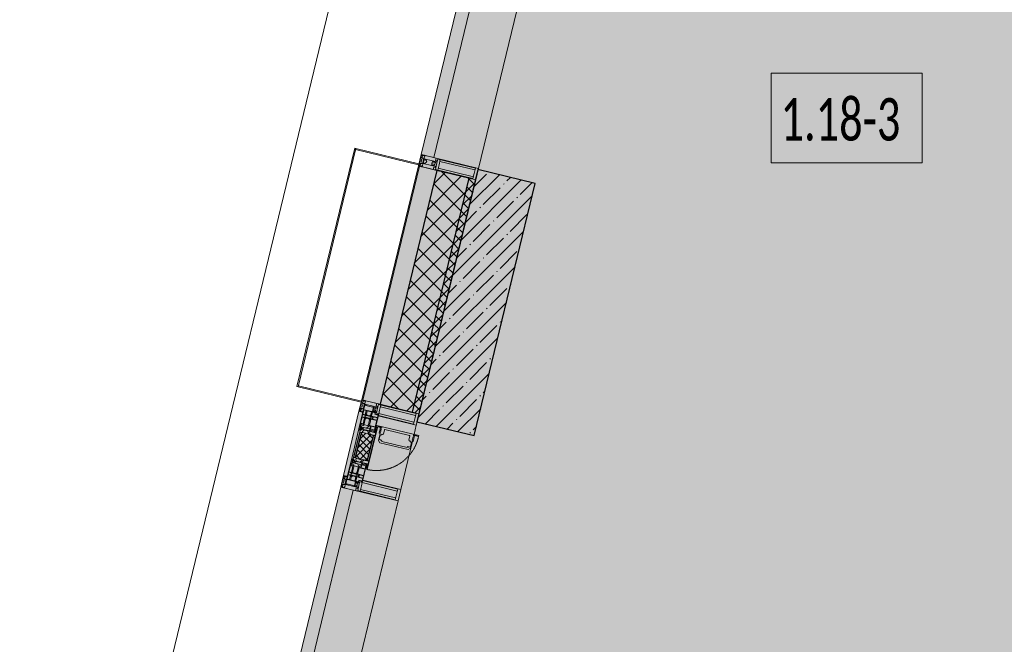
# Model space of a CAD drawing. Header units: millimetres. Extents: x -76220005 to 7466349, y -86687 to 22351.
# Tile 6 of 256: x 17719 to 21892, y -45269 to -42622. Entities that reach past the tile are written whole.
import ezdxf

# ---------------------------------------------------------------- set-up
doc = ezdxf.new("R2010")
doc.units = ezdxf.units.MM
doc.linetypes.add('-D1-02х01', pattern=[3, 2, -1])
for name, color, linetype, lineweight in [('_0', 7, 'Continuous', 13), ('A-010-A_ROOM', 7, 'Continuous', 18), ('A-200-M_WALL', 7, 'Continuous', 5), ('A-200-M_WALL_PAT', 7, 'Continuous', 5), ('A-214-M_CURT_WALL', 7, 'Continuous', 5), ('A-215-M_CURT_PANEL', 7, 'Continuous', 5), ('A-280-M_COLUMN', 7, 'Continuous', 5), ('A-314-M_WINDOW', 7, 'Continuous', 5), ('S-280-M_COLUMN', 7, 'Continuous', 5), ('Z-060-M_DETAIL', 7, 'Continuous', 5), ('Ограждение', 7, 'Continuous', 5), ('Поручни', 7, 'Continuous', 5)]:
    doc.layers.add(name, color=color, linetype=linetype, lineweight=lineweight)
doc.styles.add('Calibri Light_2', font='Calibri light.ttf', dxfattribs={"width": 0.7, "height": 250})

# ---------------------------------------------------------------- blocks, each defined once
blk = doc.blocks.new('System Panel - A_PAN_Glass-3940179-50_AS_Plan_10')
at = {"layer": 'A-215-M_CURT_PANEL'}
for p, q in [((925, 55), (-925, 55)), ((-925, 55), (-925, 0)), ((925, 0), (925, 55)), ((-925, 0), (925, 0))]:
    blk.add_line(p, q, dxfattribs=at)
blk = doc.blocks.new('Rectangular Mullion - R_StandardFrame_50Wx250H-3725803-50_AS_Plan_10')
at = {"layer": 'A-214-M_CURT_WALL'}
blk.add_line((-11858.8, 24972.1), (-11423.8, 26770.2), dxfattribs=at)
blk = doc.blocks.new('Rectangular Mullion - 50Wx250H-2623690-50_AS_Plan_10')
at = {"layer": 'Z-060-M_DETAIL'}
for p, q in [((-25, 65.2), (-25, 250)), ((-25, 250), (0, 250)), ((-23, 237.3), (0, 237.3)), ((-23, 237.3), (-23, 73.6)), ((-14.9, 84), (-14.9, 237.3)), ((25, 250), (0, 250)), ((23, 237.3), (0, 237.3)), ((14.9, 84), (14.9, 237.3)), ((23, 237.3), (23, 73.6)), ((25, 65.2), (25, 250)), ((0, 84), (-23, 84)), ((0, 84), (23, 84)), ((-14, 65.2), (-25, 65.2)), ((-0.5, 73.6), (-23, 73.6)), ((-14, 71.3), (-14, 65.2)), ((-10, 71.3), (-14, 71.3)), ((-10, 53), (-10, 71.3)), ((-8.7, 53), (-10, 53)), ((-10, 53), (-10, 17)), ((-8.7, 53), (-7, 54.7)), ((-7, 65.2), (-5.9, 67.3)), ((-7, 65.2), (-7, 54.7)), ((-4.1, 67.3), (-5.9, 67.3)), ((-4.1, 67.3), (-2.9, 65.1)), ((-2.9, 65.1), (-2.9, 54.6)), ((-1.3, 53), (-2.9, 54.6)), ((0, 53), (-1.3, 53)), ((0, 53), (1.3, 53)), ((0.5, 73.6), (23, 73.6)), ((1.3, 53), (2.9, 54.6)), ((4.1, 67.3), (2.9, 65.1)), ((2.9, 65.1), (2.9, 54.6)), ((4.1, 67.3), (5.9, 67.3)), ((7, 65.2), (5.9, 67.3)), ((7, 65.2), (7, 54.7)), ((8.7, 53), (7, 54.7)), ((8.7, 53), (10, 53)), ((10, 71.3), (14, 71.3)), ((10, 53), (10, 71.3)), ((10, 53), (10, 17)), ((14, 71.3), (14, 65.2)), ((14, 65.2), (25, 65.2)), ((-23.8, 14.6), (-25, 14.2)), ((-25, 0), (-25, 14.2)), ((-22.3, 17), (-23.8, 17)), ((-23.8, 17), (-23.8, 14.6)), ((-22.5, 10.6), (-23.8, 14.6)), ((-22.5, 10.6), (-23.7, 9.9)), ((-23.7, 1.3), (-23.7, 9.9)), ((-23.7, 1.3), (-11.8, 1.3)), ((-23.2, 10.2), (-22.5, 8)), ((-22.5, 8), (-22.5, 4.5)), ((-21.3, 4.5), (-22.5, 4.5)), ((-22.3, 17), (-22.3, 16)), ((-22.3, 16), (-21.3, 16)), ((-19, 17.6), (-21.3, 16)), ((-21.3, 4.5), (-21.3, 6.5)), ((-21.3, 6.5), (-14.2, 6.5)), ((-18.4, 16.6), (-19, 17.6)), ((-7.4, 16.6), (-18.4, 16.6)), ((-14.2, 6.5), (-14.2, 4.5)), ((-13.2, 4.5), (-14.2, 4.5)), ((-13.2, 4.5), (-12.2, 7.2)), ((-12.7, 7.6), (-11.3, 11.4)), ((-12.7, 7.6), (-11.8, 6.9)), ((-12.2, 9), (-12.2, 14.8)), ((-12.2, 14.8), (0, 14.8)), ((-11.8, 1.3), (-11.8, 6.9)), ((-10.5, 11.2), (-11.3, 11.4)), ((-10.5, 1.5), (-10.5, 11.2)), ((-4.8, 1.5), (-10.5, 1.5)), ((-10, 17), (-7.5, 17)), ((-8.5, 23), (-1.5, 30)), ((-8.5, 18.5), (-8.5, 23)), ((-7.5, 18.5), (-8.5, 18.5)), ((-7.5, 17), (-7.5, 18.5)), ((-7.4, 18), (-7.4, 16.6)), ((-2.6, 18), (-7.4, 18)), ((0, 8), (-4.8, 8)), ((-4.8, 1.5), (-4.8, 8)), ((-2.6, 18), (-2.6, 16.8)), ((-2.6, 16.8), (0, 16.8)), ((-1.5, 30), (0, 30)), ((1.5, 30), (0, 30)), ((2.6, 16.8), (0, 16.8)), ((0, 14.8), (0, 16.8)), ((0, 14.8), (0, 16.8)), ((12.2, 14.8), (0, 14.8)), ((0, 0), (0, 8)), ((0, 8), (4.8, 8)), ((0, 0), (0, 8)), ((8.5, 23), (1.5, 30)), ((2.6, 18), (2.6, 16.8)), ((2.6, 18), (7.4, 18)), ((4.8, 1.5), (4.8, 8)), ((4.8, 1.5), (10.5, 1.5)), ((7.4, 18), (7.4, 16.6)), ((7.4, 16.6), (18.4, 16.6)), ((7.5, 18.5), (8.5, 18.5)), ((7.5, 17), (7.5, 18.5)), ((10, 17), (7.5, 17)), ((8.5, 18.5), (8.5, 23)), ((10.5, 11.2), (11.3, 11.4)), ((10.5, 1.5), (10.5, 11.2)), ((12.7, 7.6), (11.3, 11.4)), ((12.7, 7.6), (11.8, 6.9)), ((11.8, 1.3), (11.8, 6.9)), ((23.7, 1.3), (11.8, 1.3)), ((12.2, 9), (12.2, 14.8)), ((13.2, 4.5), (12.2, 7.2)), ((13.2, 4.5), (14.2, 4.5)), ((21.3, 6.5), (14.2, 6.5)), ((14.2, 6.5), (14.2, 4.5)), ((18.4, 16.6), (19, 17.6)), ((19, 17.6), (21.3, 16)), ((22.3, 16), (21.3, 16)), ((21.3, 4.5), (21.3, 6.5)), ((21.3, 4.5), (22.5, 4.5)), ((22.3, 17), (22.3, 16)), ((22.3, 17), (23.8, 17)), ((22.5, 10.6), (23.8, 14.6)), ((22.5, 10.6), (23.7, 9.9)), ((23.2, 10.2), (22.5, 8)), ((22.5, 8), (22.5, 4.5)), ((23.7, 1.3), (23.7, 9.9)), ((23.8, 17), (23.8, 14.6)), ((23.8, 14.6), (25, 14.2)), ((25, 0), (25, 14.2)), ((-25, 0), (0, 0)), ((25, 0), (0, 0))]:
    blk.add_line(p, q, dxfattribs=at)
for centre, start, end in [((-0.5, 73.1), 360, 90), ((0.5, 73.1), 90, 180)]:
    blk.add_arc(centre, 0.5, start, end, dxfattribs=at)
blk = doc.blocks.new('Rectangular Mullion - R_StandardFrame_50Wx250H-3812575-50_AS_Plan_10')
at = {"layer": 'A-214-M_CURT_WALL', "lineweight": 9}
for p, q in [((-50, -250), (-50, 0)), ((-50, 0), (0, 0)), ((0, 0), (0, -250)), ((0, -250), (-50, -250))]:
    blk.add_line(p, q, dxfattribs=at)
blk = doc.blocks.new('System Panel - A_PAN_Glass-4998935-50_AS_Plan_10')
at = {"layer": 'A-215-M_CURT_PANEL'}
for p, q in [((471, 55), (-485, 55)), ((-485, 55), (-485, 0)), ((485, 0), (485, 55)), ((-485, 0), (485, 0))]:
    blk.add_line(p, q, dxfattribs=at)
blk = doc.blocks.new('Rectangular Mullion - R_StandardFrame_50Wx250H-3725874-50_AS_Plan_10')
at = {"layer": 'A-214-M_CURT_WALL'}
blk.add_line((-17077.6, 3400), (-16855.6, 4317.9), dxfattribs=at)
blk = doc.blocks.new('A_PAN_Створка - 383мм-V45-50_AS_Plan_10')
at = {"layer": 'A-215-M_CURT_PANEL'}
h = blk.add_hatch(dxfattribs=at)
h.set_pattern_fill('FP_48', color=256, style=0, pattern_type=2)
h.set_pattern_definition([(328.6, (-423.403, -17648.281), (10.420193, 17.071016), []), (58.6, (-423.403, -17648.281), (-17.071016, 10.420193), [])])
h.paths.add_polyline_path([(-54.6, -81.8), (-53.6, -82.7), (54.6, -81.8), (54.6, -63.4), (57.2, -60.8), (57.2, -36.4), (54.9, -34.1), (54.5, -31.8), (-54.5, -31.8), (-54.9, -34.1), (-57.2, -36.4), (-57.2, -60.8), (-54.6, -63.4)])
at = {"layer": 'A-314-M_WINDOW'}
for p, q in [((-67.9, -17), (-171, -17)), ((-171, -17), (-171, -57)), ((-171, -18.5), (-153.5, -18.5)), ((-153.5, -18.5), (-152, -20)), ((-152, -20), (-152, -73.5)), ((-150.5, -17), (-150.5, -29.4)), ((-132.4, -18.6), (-150.5, -18.6)), ((-150.5, -29.4), (-132.4, -29.4)), ((-150.5, -33.6), (-150.5, -68)), ((-136.3, -33.6), (-150.5, -33.6)), ((-137.2, -31), (-135.8, -35)), ((-132.5, -31), (-137.2, -31)), ((-132.1, -36.8), (-135.8, -35)), ((-132.5, -31.9), (-133.4, -33.7)), ((-133.4, -33.7), (-130.1, -35.3)), ((-132.5, -31.9), (-132.5, -31)), ((-132.4, -29.4), (-132.4, -18.6)), ((-132.1, -49), (-132.1, -36.8)), ((-131, -18.2), (-131, -29.5)), ((-120.8, -18.2), (-131, -18.2)), ((-131, -29.5), (-120.8, -29.5)), ((-131, -30.9), (-131, -33)), ((-120.8, -30.9), (-131, -30.9)), ((-129.4, -34.6), (-131, -33)), ((-130.1, -35.3), (-129.4, -34.6)), ((-130.1, -35.3), (-130.1, -50.4)), ((-122.4, -34.6), (-120.8, -33)), ((-121.7, -35.3), (-122.4, -34.6)), ((-118.4, -33.7), (-121.7, -35.3)), ((-121.7, -35.3), (-121.7, -50.4)), ((-120.8, -18.2), (-120.8, -29.5)), ((-120.8, -30.9), (-120.8, -33)), ((-119.7, -36.8), (-115.9, -35)), ((-119.7, -49), (-119.7, -36.8)), ((-119.3, -18.6), (-92.5, -18.6)), ((-119.3, -29.4), (-119.3, -18.6)), ((-92.5, -29.4), (-119.3, -29.4)), ((-119.3, -31), (-114.6, -31)), ((-119.3, -31.9), (-119.3, -31)), ((-119.3, -31.9), (-118.4, -33.7)), ((-114.6, -31), (-115.9, -35)), ((-94.1, -33.5), (-115.4, -33.5)), ((-89.9, -35.1), (-94.1, -33.5)), ((-92.5, -18.6), (-92.5, -29.4)), ((-90.8, -18.5), (-90.8, -29.4)), ((-87.3, -18.5), (-90.8, -18.5)), ((-90.8, -29.4), (-85.9, -29.4)), ((-89.9, -32.5), (-89.9, -35.1)), ((-85.9, -32.5), (-89.9, -32.5)), ((-89.9, -35.1), (-89.9, -50.9)), ((-87.3, -20.4), (-87.3, -18.5)), ((-87.3, -20.4), (-87.3, -21.9)), ((-84.8, -20.4), (-87.3, -20.4)), ((-87.3, -21.9), (-85.9, -21.9)), ((-85.9, -18.2), (-85.9, -20.4)), ((-75.9, -18.2), (-85.9, -18.2)), ((-85.9, -21.9), (-85.9, -29.4)), ((-85.9, -29.4), (-85.9, -32.5)), ((-83.4, -20.4), (-84.8, -20.4)), ((-70, -33.8), (-83.4, -20.4)), ((-78, -84), (-78, -23.5)), ((-78, -23.5), (-67.9, -23.5)), ((-78, -36.8), (-70, -36.8)), ((-78, -45.6), (-78, -36.8)), ((-75.9, -21.5), (-75.9, -18.2)), ((-75.9, -21.5), (-75.9, -23.5)), ((-74.9, -21.5), (-75.9, -21.5)), ((-75.9, -23.5), (-73, -23.5)), ((-74.9, -17.9), (-74.9, -21.5)), ((-68.9, -17.9), (-74.9, -17.9)), ((-67.2, -29.3), (-73, -23.5)), ((-61.4, -23.5), (-70, -32.1)), ((-70, -32.1), (-70, -62.5)), ((-70, -36.8), (-70, -33.8)), ((-68.9, -21.5), (-68.9, -17.9)), ((-67.9, -21.5), (-68.9, -21.5)), ((67.9, -17), (-67.9, -17)), ((-61.4, -23.5), (-67.9, -17)), ((-67.9, -17), (-67.9, -23.5)), ((-67.9, -17), (67.9, -17)), ((-67.9, -21.5), (-67.9, -23.5)), ((-67.9, -23.5), (-64.6, -26.8)), ((-67.9, -23.5), (-64.6, -26.8)), ((-64.6, -26.8), (-67.2, -29.3)), ((-64.6, -26.8), (-61.4, -23.5)), ((61.4, -23.5), (-61.4, -23.5)), ((67.9, -17), (61.4, -23.5)), ((70, -32.1), (61.4, -23.5)), ((61.4, -23.5), (64.6, -26.8)), ((67.9, -23.5), (64.6, -26.8)), ((64.6, -26.8), (67.9, -23.5)), ((64.6, -26.8), (67.2, -29.3)), ((67.2, -29.3), (73, -23.5)), ((67.9, -23.5), (67.9, -17)), ((171, -17), (67.9, -17)), ((67.9, -21.5), (67.9, -23.5)), ((67.9, -21.5), (68.9, -21.5)), ((67.9, -23.5), (78, -23.5)), ((68.9, -17.9), (74.9, -17.9)), ((68.9, -21.5), (68.9, -17.9)), ((70, -33.8), (83.4, -20.4)), ((70, -62.5), (70, -32.1)), ((70, -36.8), (70, -33.8)), ((78, -36.8), (70, -36.8)), ((75.9, -23.5), (73, -23.5)), ((74.9, -17.9), (74.9, -21.5)), ((74.9, -21.5), (75.9, -21.5)), ((75.9, -18.2), (85.9, -18.2)), ((75.9, -21.5), (75.9, -18.2)), ((75.9, -21.5), (75.9, -23.5)), ((78, -23.5), (78, -84)), ((78, -45.6), (78, -36.8)), ((83.4, -20.4), (84.8, -20.4)), ((84.8, -20.4), (87.3, -20.4)), ((85.9, -18.2), (85.9, -20.4)), ((85.9, -21.9), (85.9, -29.4)), ((87.3, -21.9), (85.9, -21.9)), ((85.9, -29.4), (85.9, -32.5)), ((90.8, -29.4), (85.9, -29.4)), ((85.9, -32.5), (89.9, -32.5)), ((87.3, -18.5), (90.8, -18.5)), ((87.3, -20.4), (87.3, -18.5)), ((87.3, -20.4), (87.3, -21.9)), ((89.9, -32.5), (89.9, -35.1)), ((89.9, -35.1), (94.1, -33.5)), ((89.9, -35.1), (89.9, -50.9)), ((90.8, -18.5), (90.8, -29.4)), ((92.5, -18.6), (92.5, -29.4)), ((119.3, -18.6), (92.5, -18.6)), ((92.5, -29.4), (119.3, -29.4)), ((94.1, -33.5), (115.4, -33.5)), ((114.6, -31), (115.9, -35)), ((119.3, -31), (114.6, -31)), ((119.7, -36.8), (115.9, -35)), ((119.3, -31.9), (118.4, -33.7)), ((118.4, -33.7), (121.7, -35.3)), ((119.3, -29.4), (119.3, -18.6)), ((119.3, -31.9), (119.3, -31)), ((119.7, -49), (119.7, -36.8)), ((120.8, -18.2), (120.8, -29.5)), ((120.8, -18.2), (131, -18.2)), ((131, -29.5), (120.8, -29.5)), ((120.8, -30.9), (120.8, -33)), ((120.8, -30.9), (131, -30.9)), ((122.4, -34.6), (120.8, -33)), ((121.7, -35.3), (122.4, -34.6)), ((121.7, -35.3), (121.7, -50.4)), ((129.4, -34.6), (131, -33)), ((130.1, -35.3), (129.4, -34.6)), ((133.4, -33.7), (130.1, -35.3)), ((130.1, -35.3), (130.1, -50.4)), ((131, -18.2), (131, -29.5)), ((131, -30.9), (131, -33)), ((132.1, -36.8), (135.8, -35)), ((132.1, -49), (132.1, -36.8)), ((132.4, -18.6), (150.5, -18.6)), ((132.4, -29.4), (132.4, -18.6)), ((150.5, -29.4), (132.4, -29.4)), ((132.5, -31), (137.2, -31)), ((132.5, -31.9), (132.5, -31)), ((132.5, -31.9), (133.4, -33.7)), ((137.2, -31), (135.8, -35)), ((136.3, -33.6), (150.5, -33.6)), ((150.5, -17), (150.5, -29.4)), ((150.5, -33.6), (150.5, -68)), ((153.5, -18.5), (152, -20)), ((152, -20), (152, -73.5)), ((171, -18.5), (153.5, -18.5)), ((171, -57), (171, -17)), ((-171, -55.5), (-152, -55.5)), ((-171, -57), (-156, -57)), ((-153, -60), (-153, -73.5)), ((-153, -73.5), (-150, -73.5)), ((-136.4, -52.4), (-150.5, -52.4)), ((-150.5, -56.6), (-132.4, -56.6)), ((-150.5, -68), (-143.5, -68)), ((-150.5, -69.5), (-150.5, -73.5)), ((-145, -69.5), (-150.5, -69.5)), ((-150, -73.5), (-150, -84)), ((-148.5, -81), (-148.5, -82.5)), ((-143.5, -81), (-148.5, -81)), ((-148.5, -82.5), (-132.4, -82.5)), ((-145, -69.5), (-145, -79.5)), ((-143.5, -68), (-143.5, -81)), ((-137.2, -54.8), (-135.8, -50.8)), ((-132.5, -54.8), (-137.2, -54.8)), ((-132.1, -49), (-135.8, -50.8)), ((-133.4, -52), (-130.1, -50.4)), ((-132.5, -53.8), (-133.4, -52)), ((-132.5, -53.8), (-132.5, -54.8)), ((-132.4, -56.6), (-132.4, -82.5)), ((-129.4, -51.1), (-131, -52.7)), ((-131, -55.1), (-131, -52.7)), ((-120.8, -55.1), (-131, -55.1)), ((-131, -56.5), (-131, -62.6)), ((-131, -56.5), (-120.8, -56.5)), ((-120.8, -62.6), (-131, -62.6)), ((-131, -64.6), (-120.8, -64.6)), ((-131, -82.5), (-131, -64.6)), ((-131, -82.5), (-120.8, -82.5)), ((-130.1, -50.4), (-129.4, -51.1)), ((-121.7, -50.4), (-122.4, -51.1)), ((-122.4, -51.1), (-120.8, -52.7)), ((-118.4, -52), (-121.7, -50.4)), ((-120.8, -55.1), (-120.8, -52.7)), ((-120.8, -56.5), (-120.8, -62.6)), ((-120.8, -82.5), (-120.8, -64.6)), ((-119.7, -49), (-115.9, -50.8)), ((-119.3, -53.8), (-118.4, -52)), ((-119.3, -53.8), (-119.3, -54.8)), ((-119.3, -54.8), (-114.6, -54.8)), ((-119.3, -56.6), (-119.3, -82.5)), ((-92.5, -56.6), (-119.3, -56.6)), ((-119.3, -82.5), (-92.5, -82.5)), ((-114.6, -54.8), (-115.9, -50.8)), ((-94.1, -52.5), (-115.3, -52.5)), ((-89.9, -50.9), (-94.1, -52.5)), ((-92.5, -56.6), (-92.5, -82.5)), ((-90.8, -56.6), (-85.9, -56.6)), ((-90.8, -62.7), (-90.8, -56.6)), ((-80.4, -62.7), (-90.8, -62.7)), ((-90.8, -64.6), (-90.8, -82.5)), ((-80.1, -64.6), (-90.8, -64.6)), ((-90.8, -82.5), (-79.5, -82.5)), ((-89.9, -52.2), (-89.9, -50.9)), ((-89.9, -52.2), (-88.6, -53.5)), ((-85.9, -53.5), (-88.6, -53.5)), ((-85.9, -53.5), (-78, -45.6)), ((-85.9, -56.6), (-85.9, -53.5)), ((-80.4, -61.1), (-80.4, -62.7)), ((-78, -61.1), (-80.4, -61.1)), ((-80.1, -66.1), (-80.1, -64.6)), ((-78, -66.1), (-80.1, -66.1)), ((-79.5, -80.6), (-78, -80.6)), ((-79.5, -82.5), (-79.5, -80.6)), ((-78, -66.1), (-78, -61.1)), ((-70, -62.5), (-73.9, -62.5)), ((-73.9, -62.5), (-73.9, -87.5)), ((73.9, -62.5), (70, -62.5)), ((73.9, -87.5), (73.9, -62.5)), ((85.9, -53.5), (78, -45.6)), ((78, -61.1), (80.4, -61.1)), ((78, -66.1), (78, -61.1)), ((78, -66.1), (80.1, -66.1)), ((79.5, -80.6), (78, -80.6)), ((79.5, -82.5), (79.5, -80.6)), ((90.8, -82.5), (79.5, -82.5)), ((80.1, -64.6), (90.8, -64.6)), ((80.1, -66.1), (80.1, -64.6)), ((80.4, -61.1), (80.4, -62.7)), ((80.4, -62.7), (90.8, -62.7)), ((85.9, -53.5), (88.6, -53.5)), ((85.9, -56.6), (85.9, -53.5)), ((90.8, -56.6), (85.9, -56.6)), ((89.9, -52.2), (88.6, -53.5)), ((89.9, -50.9), (94.1, -52.5)), ((89.9, -52.2), (89.9, -50.9)), ((90.8, -62.7), (90.8, -56.6)), ((90.8, -64.6), (90.8, -82.5)), ((92.5, -56.6), (119.3, -56.6)), ((92.5, -56.6), (92.5, -82.5)), ((119.3, -82.5), (92.5, -82.5)), ((94.1, -52.5), (115.3, -52.5)), ((114.6, -54.8), (115.9, -50.8)), ((119.3, -54.8), (114.6, -54.8)), ((119.7, -49), (115.9, -50.8)), ((118.4, -52), (121.7, -50.4)), ((119.3, -53.8), (118.4, -52)), ((119.3, -53.8), (119.3, -54.8)), ((119.3, -56.6), (119.3, -82.5)), ((122.4, -51.1), (120.8, -52.7)), ((120.8, -55.1), (120.8, -52.7)), ((120.8, -55.1), (131, -55.1)), ((120.8, -56.5), (120.8, -62.6)), ((131, -56.5), (120.8, -56.5)), ((120.8, -62.6), (131, -62.6)), ((120.8, -82.5), (120.8, -64.6)), ((131, -64.6), (120.8, -64.6)), ((131, -82.5), (120.8, -82.5)), ((121.7, -50.4), (122.4, -51.1)), ((130.1, -50.4), (129.4, -51.1)), ((129.4, -51.1), (131, -52.7)), ((133.4, -52), (130.1, -50.4)), ((131, -55.1), (131, -52.7)), ((131, -56.5), (131, -62.6)), ((131, -82.5), (131, -64.6)), ((132.1, -49), (135.8, -50.8)), ((150.5, -56.6), (132.4, -56.6)), ((132.4, -56.6), (132.4, -82.5)), ((148.5, -82.5), (132.4, -82.5)), ((132.5, -53.8), (133.4, -52)), ((132.5, -53.8), (132.5, -54.8)), ((132.5, -54.8), (137.2, -54.8)), ((137.2, -54.8), (135.8, -50.8)), ((136.4, -52.4), (150.5, -52.4)), ((143.5, -68), (143.5, -81)), ((150.5, -68), (143.5, -68)), ((143.5, -81), (148.5, -81)), ((145, -69.5), (150.5, -69.5)), ((145, -69.5), (145, -79.5)), ((148.5, -81), (148.5, -82.5)), ((150, -84), (150, -73.5)), ((150, -73.5), (153, -73.5)), ((150.5, -69.5), (150.5, -73.5)), ((171, -55.5), (152, -55.5)), ((153, -73.5), (153, -60)), ((156, -57), (171, -57)), ((-150, -84), (-78, -84)), ((-73.9, -87.5), (-91.5, -87.5)), ((-91.5, -87.5), (-91.5, -92)), ((-91.5, -92), (91.5, -92)), ((-78, -84), (-85, -84)), ((-85, -84), (-85, -87.5)), ((-85, -87.5), (-78, -87.5)), ((-78, -87.5), (-78, -84)), ((-78, -84), (-73.9, -84)), ((73.9, -84), (78, -84)), ((91.5, -87.5), (73.9, -87.5)), ((78, -87.5), (78, -84)), ((78, -84), (85, -84)), ((78, -84), (150, -84)), ((85, -87.5), (78, -87.5)), ((85, -84), (85, -87.5)), ((91.5, -92), (91.5, -87.5))]:
    blk.add_line(p, q, dxfattribs=at)
for centre, start, end in [((-156, -60), 0, 90), ((156, -60), 90, 180)]:
    blk.add_arc(centre, 3, start, end, dxfattribs=at)
at = {"layer": 'A-314-M_WINDOW', "linetype": '-D1-02х01'}
blk.add_arc((91.4, -87.5), 183, 181.4091, 271.1445, dxfattribs=at)
at = {"layer": 'Z-060-M_DETAIL'}
for p, q in [((-70, -32.1), (-61.4, -23.5)), ((-70, -62.5), (-70, -32.1)), ((-67.8, -38.3), (-65.7, -37.4)), ((-67.8, -55.7), (-67.8, -38.3)), ((-65.7, -37.4), (-60.8, -34.7)), ((61.4, -23.5), (-61.4, -23.5)), ((-60.8, -34.7), (-57.3, -35.9)), ((-55.2, -33.8), (-57.3, -35.9)), ((-54.9, -34.1), (-57.2, -36.4)), ((-57.2, -36.4), (-57.2, -60.8)), ((-55.2, -33.8), (-54.8, -31.5)), ((-54.9, -25.8), (-53.9, -24.8)), ((-54.9, -29.5), (-54.9, -25.8)), ((-53.9, -30.5), (-54.9, -29.5)), ((-54.5, -31.8), (-54.9, -34.1)), ((0, -31.5), (-54.8, -31.5)), ((54.5, -31.8), (-54.5, -31.8)), ((-53.9, -24.8), (53.9, -24.8)), ((53.9, -30.5), (-53.9, -30.5)), ((0, -31.5), (54.8, -31.5)), ((54.9, -25.8), (53.9, -24.8)), ((53.9, -30.5), (54.9, -29.5)), ((54.9, -34.1), (54.5, -31.8)), ((55.2, -33.8), (54.8, -31.5)), ((54.9, -29.5), (54.9, -25.8)), ((57.2, -36.4), (54.9, -34.1)), ((55.2, -33.8), (57.3, -35.9)), ((57.2, -60.8), (57.2, -36.4)), ((60.8, -34.7), (57.3, -35.9)), ((65.7, -37.4), (60.8, -34.7)), ((70, -32.1), (61.4, -23.5)), ((67.8, -38.3), (65.7, -37.4)), ((67.8, -55.7), (67.8, -38.3)), ((70, -62.5), (70, -32.1)), ((-73.9, -62.5), (-70, -62.5)), ((-73.9, -87.5), (-73.9, -62.5)), ((-69.4, -66.5), (-73.9, -66.5)), ((-73.9, -81.5), (-69.4, -81.5)), ((-69.4, -81.5), (-69.4, -66.5)), ((-61.7, -62.5), (-67.9, -62.5)), ((-67.9, -62.5), (-67.9, -89.3)), ((-66, -56.5), (-67.8, -55.7)), ((-66, -56.5), (-62, -59.1)), ((-62, -59.1), (-60.7, -61)), ((-61.7, -64.9), (-61.7, -62.5)), ((-60.1, -67.7), (-61.7, -64.9)), ((-60.7, -61), (-57.4, -61)), ((-56.4, -67.7), (-60.1, -67.7)), ((-57.4, -61), (-54.9, -63.5)), ((-57.2, -60.8), (-54.6, -63.4)), ((-56.4, -89.4), (-56.4, -67.7)), ((-54.9, -63.5), (-54.9, -81.9)), ((-54.9, -81.9), (-53.8, -83)), ((-54.6, -63.4), (-54.6, -81.8)), ((-54.6, -81.8), (-53.6, -82.7)), ((53.8, -83), (-53.8, -83)), ((-53.6, -82.7), (53.6, -82.7)), ((53.6, -82.7), (54.6, -81.8)), ((54.9, -81.9), (53.8, -83)), ((54.6, -63.4), (57.2, -60.8)), ((54.6, -81.8), (54.6, -63.4)), ((57.4, -61), (54.9, -63.5)), ((54.9, -63.5), (54.9, -81.9)), ((56.4, -67.7), (60.1, -67.7)), ((56.4, -89.4), (56.4, -67.7)), ((60.7, -61), (57.4, -61)), ((60.1, -67.7), (61.7, -64.9)), ((62, -59.1), (60.7, -61)), ((61.7, -62.5), (67.9, -62.5)), ((61.7, -64.9), (61.7, -62.5)), ((66, -56.5), (62, -59.1)), ((66, -56.5), (67.8, -55.7)), ((67.9, -62.5), (67.9, -89.3)), ((69.4, -66.5), (73.9, -66.5)), ((69.4, -81.5), (69.4, -66.5)), ((73.9, -81.5), (69.4, -81.5)), ((73.9, -62.5), (70, -62.5)), ((73.9, -87.5), (73.9, -62.5)), ((-91.5, -87.5), (-73.9, -87.5)), ((-91.5, -92), (-91.5, -87.5)), ((-91.5, -92), (91.5, -92)), ((-83.4, -90.3), (-83.4, -87.5)), ((-83.4, -90.3), (-69.4, -90.3)), ((-69.4, -85.5), (-73.9, -85.5)), ((-69.4, -90.3), (-69.4, -85.5)), ((-67.9, -89.3), (-66.9, -90.3)), ((-66.9, -90.3), (-57.4, -90.3)), ((-57.4, -90.3), (-56.4, -89.4)), ((-54.9, -85.6), (-53.9, -84.6)), ((-54.9, -89.3), (-54.9, -85.6)), ((-53.9, -90.3), (-54.9, -89.3)), ((-53.9, -84.6), (53.9, -84.6)), ((53.9, -90.3), (-53.9, -90.3)), ((54.9, -85.6), (53.9, -84.6)), ((53.9, -90.3), (54.9, -89.3)), ((54.9, -89.3), (54.9, -85.6)), ((57.4, -90.3), (56.4, -89.4)), ((66.9, -90.3), (57.4, -90.3)), ((67.9, -89.3), (66.9, -90.3)), ((69.4, -85.5), (73.9, -85.5)), ((69.4, -90.3), (69.4, -85.5)), ((83.4, -90.3), (69.4, -90.3)), ((91.5, -87.5), (73.9, -87.5)), ((83.4, -90.3), (83.4, -87.5)), ((91.5, -92), (91.5, -87.5))]:
    blk.add_line(p, q, dxfattribs=at)
at = {"layer": 'Z-060-M_DETAIL', "color": 9, "true_color": 0xc8c8c8}
for p, q in [((39.7, -109), (31.1, -117.6)), ((31.1, -117.6), (31.1, -240.4)), ((41.4, -123.8), (39.1, -124.2)), ((39.1, -179), (39.1, -124.2)), ((70.1, -109), (39.7, -109)), ((41.4, -123.8), (43.5, -121.7)), ((45, -113.3), (42.3, -118.2)), ((42.3, -118.2), (43.5, -121.7)), ((45.9, -111.2), (45, -113.3)), ((63.3, -111.2), (45.9, -111.2)), ((64.1, -113), (63.3, -111.2)), ((64.1, -113), (66.7, -117)), ((66.7, -117), (68.6, -118.3)), ((68.6, -118.3), (68.6, -121.6)), ((68.6, -121.6), (71.1, -124.1)), ((70.1, -105.1), (70.1, -109)), ((95.1, -105.1), (70.1, -105.1)), ((71.1, -124.1), (89.5, -124.1)), ((74.1, -109.6), (74.1, -105.1)), ((89.1, -109.6), (74.1, -109.6)), ((89.1, -105.1), (89.1, -109.6)), ((89.5, -124.1), (90.6, -125.2)), ((93.1, -109.6), (93.1, -105.1)), ((97.9, -109.6), (93.1, -109.6)), ((95.1, -87.5), (95.1, -105.1)), ((99.6, -87.5), (95.1, -87.5)), ((97.9, -95.6), (95.1, -95.6)), ((97.9, -95.6), (97.9, -109.6)), ((99.6, -270.5), (99.6, -87.5)), ((90.6, -125.2), (90.6, -232.8)), ((39.1, -179), (39.1, -233.8)), ((39.7, -249), (31.1, -240.4)), ((41.4, -234.2), (39.1, -233.8)), ((70.1, -249), (39.7, -249)), ((41.4, -234.2), (43.5, -236.3)), ((42.3, -239.8), (43.5, -236.3)), ((45, -244.7), (42.3, -239.8)), ((45.9, -246.8), (45, -244.7)), ((63.3, -246.8), (45.9, -246.8)), ((64.1, -245), (63.3, -246.8)), ((64.1, -245), (66.7, -241)), ((66.7, -241), (68.6, -239.7)), ((68.6, -236.4), (71.1, -233.9)), ((68.6, -239.7), (68.6, -236.4)), ((70.1, -252.9), (70.1, -249)), ((71.1, -233.9), (89.5, -233.9)), ((74.1, -248.4), (74.1, -252.9)), ((89.1, -248.4), (74.1, -248.4)), ((89.1, -252.9), (89.1, -248.4)), ((89.5, -233.9), (90.6, -232.8)), ((93.1, -248.4), (93.1, -252.9)), ((97.9, -248.4), (93.1, -248.4)), ((97.9, -262.4), (97.9, -248.4)), ((95.1, -252.9), (70.1, -252.9)), ((95.1, -270.5), (95.1, -252.9)), ((97.9, -262.4), (95.1, -262.4)), ((99.6, -270.5), (95.1, -270.5))]:
    blk.add_line(p, q, dxfattribs=at)
blk = doc.blocks.new('Rectangular Mullion - R_StandardFrame_50Wx250H-V7-50_AS_Plan_10')
at = {"layer": 'A-214-M_CURT_WALL'}
for p, q in [((34660, -505), (34700.4, -505)), ((34729.9, -505), (34940, -505)), ((34660, -755), (34940, -755))]:
    blk.add_line(p, q, dxfattribs=at)
blk = doc.blocks.new('Rectangular Mullion - 50Wx250H-V1-50_AS_Plan_10')
at = {"layer": 'Z-060-M_DETAIL'}
for p, q in [((-25, 84), (-25, 250)), ((-25, 250), (0, 250)), ((-23, 237.3), (0, 237.3)), ((-23, 237.3), (-23, 84)), ((-14.9, 84), (-14.9, 237.3)), ((25, 250), (0, 250)), ((23, 237.3), (0, 237.3)), ((14.9, 84), (14.9, 237.3)), ((23, 237.3), (23, 73.6)), ((25, 65.2), (25, 250)), ((0, 84), (-15, 84)), ((0, 84), (23, 84)), ((-0.5, 73.6), (-15, 73.6)), ((-10, 71.3), (-12, 71.3)), ((-10, 57.4), (-10, 71.3)), ((-7, 65.2), (-5.9, 67.3)), ((-7, 65.2), (-7, 57)), ((-4.1, 67.3), (-5.9, 67.3)), ((-4.1, 67.3), (-2.9, 65.1)), ((-2.9, 65.1), (-2.9, 57)), ((0.5, 73.6), (23, 73.6)), ((4.1, 67.3), (2.9, 65.1)), ((2.9, 65.1), (2.9, 57)), ((4.1, 67.3), (5.9, 67.3)), ((7, 65.2), (5.9, 67.3)), ((7, 65.2), (7, 54.7)), ((8.7, 53), (7, 54.7)), ((8.7, 53), (10, 53)), ((10, 71.3), (14, 71.3)), ((10, 53), (10, 71.3)), ((10, 53), (10, 17)), ((14, 71.3), (14, 65.2)), ((14, 65.2), (25, 65.2)), ((-23.8, 14.6), (-25, 14.2)), ((-25, 0), (-25, 14.2)), ((-23.8, 17), (-23.8, 14.6)), ((-22.5, 10.6), (-23.8, 14.6)), ((-22.5, 10.6), (-23.7, 9.9)), ((-23.7, 1.3), (-23.7, 9.9)), ((-23.7, 1.3), (-11.8, 1.3)), ((-23.2, 10.2), (-22.5, 8)), ((-22.5, 8), (-22.5, 4.5)), ((-21.3, 4.5), (-22.5, 4.5)), ((-22.3, 17), (-22.3, 16)), ((-22.3, 16), (-21.3, 16)), ((-19.9, 17), (-21.3, 16)), ((-21.3, 4.5), (-21.3, 6.5)), ((-21.3, 6.5), (-14.2, 6.5)), ((-7.4, 16.6), (-18.4, 16.6)), ((-14.2, 6.5), (-14.2, 4.5)), ((-13.2, 4.5), (-14.2, 4.5)), ((-13.2, 4.5), (-12.2, 7.2)), ((-12.7, 7.6), (-11.3, 11.4)), ((-12.7, 7.6), (-11.8, 6.9)), ((-12.2, 9), (-12.2, 14.8)), ((-12.2, 14.8), (0, 14.8)), ((-11.8, 1.3), (-11.8, 6.9)), ((-10.5, 11.2), (-11.3, 11.4)), ((-10.5, 1.5), (-10.5, 11.2)), ((-4.8, 1.5), (-10.5, 1.5)), ((0, 8), (-4.8, 8)), ((-4.8, 1.5), (-4.8, 8)), ((-2.6, 16.8), (0, 16.8)), ((2.6, 16.8), (0, 16.8)), ((0, 14.8), (0, 16.8)), ((0, 14.8), (0, 16.8)), ((12.2, 14.8), (0, 14.8)), ((0, 0), (0, 8)), ((0, 8), (4.8, 8)), ((0, 0), (0, 8)), ((4.8, 1.5), (4.8, 8)), ((4.8, 1.5), (10.5, 1.5)), ((8.5, 23), (6, 25.5)), ((6, 18), (7.4, 18)), ((7.4, 18), (7.4, 16.6)), ((7.4, 16.6), (18.4, 16.6)), ((7.5, 18.5), (8.5, 18.5)), ((7.5, 17), (7.5, 18.5)), ((10, 17), (7.5, 17)), ((8.5, 18.5), (8.5, 23)), ((10.5, 11.2), (11.3, 11.4)), ((10.5, 1.5), (10.5, 11.2)), ((12.7, 7.6), (11.3, 11.4)), ((12.7, 7.6), (11.8, 6.9)), ((11.8, 1.3), (11.8, 6.9)), ((23.7, 1.3), (11.8, 1.3)), ((12.2, 9), (12.2, 14.8)), ((13.2, 4.5), (12.2, 7.2)), ((13.2, 4.5), (14.2, 4.5)), ((21.3, 6.5), (14.2, 6.5)), ((14.2, 6.5), (14.2, 4.5)), ((18.4, 16.6), (19, 17.6)), ((19, 17.6), (21.3, 16)), ((22.3, 16), (21.3, 16)), ((21.3, 4.5), (21.3, 6.5)), ((21.3, 4.5), (22.5, 4.5)), ((22.3, 17), (22.3, 16)), ((22.3, 17), (23.8, 17)), ((22.5, 10.6), (23.8, 14.6)), ((22.5, 10.6), (23.7, 9.9)), ((23.2, 10.2), (22.5, 8)), ((22.5, 8), (22.5, 4.5)), ((23.7, 1.3), (23.7, 9.9)), ((23.8, 17), (23.8, 14.6)), ((23.8, 14.6), (25, 14.2)), ((25, 0), (25, 14.2)), ((-25, 0), (0, 0)), ((25, 0), (0, 0))]:
    blk.add_line(p, q, dxfattribs=at)
for centre, start, end in [((-0.5, 73.1), 360, 90), ((0.5, 73.1), 90, 180)]:
    blk.add_arc(centre, 0.5, start, end, dxfattribs=at)
blk = doc.blocks.new('Rectangular Mullion - R_StandardFrame_50Wx250H-3548423-50_AS_Plan_10')
at = {"layer": 'A-214-M_CURT_WALL', "lineweight": 9}
for p, q in [((-25, -17), (-25, 0)), ((-25, 0), (25, 0)), ((25, 0), (25, -250)), ((-25, -250), (-25, -84)), ((25, -250), (-25, -250))]:
    blk.add_line(p, q, dxfattribs=at)
blk = doc.blocks.new('Rectangular Mullion - 50Wx250H-V51-50_AS_Plan_10')
at = {"layer": 'Z-060-M_DETAIL'}
for p, q in [((-25, 65.2), (-25, 250)), ((-25, 250), (0, 250)), ((-23, 237.3), (0, 237.3)), ((-23, 237.3), (-23, 73.6)), ((-14.9, 84), (-14.9, 237.3)), ((25, 250), (0, 250)), ((23, 237.3), (0, 237.3)), ((14.9, 84), (14.9, 237.3)), ((23, 237.3), (23, 84)), ((25, 84), (25, 250)), ((0, 84), (-23, 84)), ((0, 84), (15, 84)), ((-14, 65.2), (-25, 65.2)), ((-0.5, 73.6), (-23, 73.6)), ((-14, 71.3), (-14, 65.2)), ((-10, 71.3), (-14, 71.3)), ((-10, 53), (-10, 71.3)), ((-8.7, 53), (-10, 53)), ((-10, 53), (-10, 17)), ((-8.7, 53), (-7, 54.7)), ((-7, 65.2), (-5.9, 67.3)), ((-7, 65.2), (-7, 54.7)), ((-4.1, 67.3), (-5.9, 67.3)), ((-4.1, 67.3), (-2.9, 65.1)), ((-2.9, 65.1), (-2.9, 57)), ((0.5, 73.6), (15, 73.6)), ((4.1, 67.3), (2.9, 65.1)), ((2.9, 65.1), (2.9, 57)), ((4.1, 67.3), (5.9, 67.3)), ((7, 65.2), (5.9, 67.3)), ((7, 65.2), (7, 57)), ((10, 71.3), (12, 71.3)), ((10, 57.4), (10, 71.3)), ((-23.8, 14.6), (-25, 14.2)), ((-25, 0), (-25, 14.2)), ((-22.3, 17), (-23.8, 17)), ((-23.8, 17), (-23.8, 14.6)), ((-22.5, 10.6), (-23.8, 14.6)), ((-22.5, 10.6), (-23.7, 9.9)), ((-23.7, 1.3), (-23.7, 9.9)), ((-23.7, 1.3), (-11.8, 1.3)), ((-23.2, 10.2), (-22.5, 8)), ((-22.5, 8), (-22.5, 4.5)), ((-21.3, 4.5), (-22.5, 4.5)), ((-22.3, 17), (-22.3, 16)), ((-22.3, 16), (-21.3, 16)), ((-19, 17.6), (-21.3, 16)), ((-21.3, 4.5), (-21.3, 6.5)), ((-21.3, 6.5), (-14.2, 6.5)), ((-18.4, 16.6), (-19, 17.6)), ((-7.4, 16.6), (-18.4, 16.6)), ((-14.2, 6.5), (-14.2, 4.5)), ((-13.2, 4.5), (-14.2, 4.5)), ((-13.2, 4.5), (-12.2, 7.2)), ((-12.7, 7.6), (-11.3, 11.4)), ((-12.7, 7.6), (-11.8, 6.9)), ((-12.2, 9), (-12.2, 14.8)), ((-12.2, 14.8), (0, 14.8)), ((-11.8, 1.3), (-11.8, 6.9)), ((-10.5, 11.2), (-11.3, 11.4)), ((-10.5, 1.5), (-10.5, 11.2)), ((-4.8, 1.5), (-10.5, 1.5)), ((-10, 17), (-7.5, 17)), ((-8.5, 23), (-6, 25.5)), ((-8.5, 18.5), (-8.5, 23)), ((-7.5, 18.5), (-8.5, 18.5)), ((-7.5, 17), (-7.5, 18.5)), ((-7.4, 18), (-7.4, 16.6)), ((-6, 18), (-7.4, 18)), ((0, 8), (-4.8, 8)), ((-4.8, 1.5), (-4.8, 8)), ((-2.6, 16.8), (0, 16.8)), ((2.6, 16.8), (0, 16.8)), ((0, 14.8), (0, 16.8)), ((0, 14.8), (0, 16.8)), ((12.2, 14.8), (0, 14.8)), ((0, 0), (0, 8)), ((0, 8), (4.8, 8)), ((0, 0), (0, 8)), ((4.8, 1.5), (4.8, 8)), ((4.8, 1.5), (10.5, 1.5)), ((7.4, 16.6), (18.4, 16.6)), ((10.5, 11.2), (11.3, 11.4)), ((10.5, 1.5), (10.5, 11.2)), ((12.7, 7.6), (11.3, 11.4)), ((12.7, 7.6), (11.8, 6.9)), ((11.8, 1.3), (11.8, 6.9)), ((23.7, 1.3), (11.8, 1.3)), ((12.2, 9), (12.2, 14.8)), ((13.2, 4.5), (12.2, 7.2)), ((13.2, 4.5), (14.2, 4.5)), ((21.3, 6.5), (14.2, 6.5)), ((14.2, 6.5), (14.2, 4.5)), ((19.9, 17), (21.3, 16)), ((22.3, 16), (21.3, 16)), ((21.3, 4.5), (21.3, 6.5)), ((21.3, 4.5), (22.5, 4.5)), ((22.3, 17), (22.3, 16)), ((22.5, 10.6), (23.8, 14.6)), ((22.5, 10.6), (23.7, 9.9)), ((23.2, 10.2), (22.5, 8)), ((22.5, 8), (22.5, 4.5)), ((23.7, 1.3), (23.7, 9.9)), ((23.8, 17), (23.8, 14.6)), ((23.8, 14.6), (25, 14.2)), ((25, 0), (25, 14.2)), ((-25, 0), (0, 0)), ((25, 0), (0, 0))]:
    blk.add_line(p, q, dxfattribs=at)
for centre, start, end in [((-0.5, 73.1), 360, 90), ((0.5, 73.1), 90, 180)]:
    blk.add_arc(centre, 0.5, start, end, dxfattribs=at)
blk = doc.blocks.new('Rectangular Mullion - R_StandardFrame_50Wx250H-3548768-50_AS_Plan_10')
at = {"layer": 'A-214-M_CURT_WALL', "lineweight": 9}
for p, q in [((0, 0), (-50, 0)), ((-50, 0), (-50, -17)), ((0, -250), (0, 0)), ((-50, -84), (-50, -250)), ((-50, -250), (0, -250))]:
    blk.add_line(p, q, dxfattribs=at)
blk = doc.blocks.new('Ограждение - Ограждение-5498546-50_AS_Plan_10')
at = {"layer": 'Поручни'}
blk.add_line((-48326.5, 30145), (-55947.2, -1355), dxfattribs=at)
blk = doc.blocks.new('Ограждение - Ограждение-6093069-50_AS_Plan_10')
at = {"layer": 'Поручни'}
blk.add_line((-48326.5, 30145), (-55947.2, -1355), dxfattribs=at)
blk = doc.blocks.new('Ограждение - Ограждение-6098503-50_AS_Plan_10')
at = {"layer": 'Поручни'}
blk.add_line((-48326.5, 30145), (-55947.2, -1355), dxfattribs=at)
blk = doc.blocks.new('RST_AR_KMN_R22_B1_FCD_rvt-1-50_AS_Plan_10')
at = {"layer": 'A-200-M_WALL_PAT'}
h = blk.add_hatch(dxfattribs=at)
h.set_pattern_fill('FP_5', color=256, style=0, pattern_type=2)
h.set_pattern_definition([(45, (0, 0), (-42.4264, 42.4264), []), (135, (0, 0), (-42.4264, -42.4264), [])])
h.paths.add_polyline_path([(-16795.4, 4694.3), (-16555.5, 5685.7), (-16691.6, 5718.6), (-16931.4, 4727.2)])
h = blk.add_hatch(dxfattribs=at)
h.set_pattern_fill('FP_4', color=256, style=0, pattern_type=2)
h.set_pattern_definition([(45, (0, 0), (-21.213203, 21.213203), []), (135, (0, 0), (-21.213203, -21.213203), [])])
h.paths.add_polyline_path([(-16766.2, 4687.3), (-16526.4, 5678.7), (-16555.5, 5685.7), (-16795.4, 4694.3)])
at = {"layer": 'A-200-M_WALL'}
for p, q in [((-16769.4, 5737.5), (-17009.2, 4746.1)), ((-16764.5, 5736.3), (-17004.3, 4744.9)), ((-16764.5, 5736.3), (-16769.4, 5737.5)), ((-16691.6, 5718.6), (-16764.5, 5736.3)), ((-16766.2, 4687.3), (-16526.4, 5678.7)), ((-16526.4, 5678.7), (-16555.5, 5685.7)), ((-17009.2, 4746.1), (-17004.3, 4744.9)), ((-17004.3, 4744.9), (-16931.4, 4727.2)), ((-16795.4, 4694.3), (-16766.2, 4687.3))]:
    blk.add_line(p, q, dxfattribs=at)
at = {"layer": 'A-200-M_WALL', "lineweight": 25}
for p, q in [((-16691.6, 5718.6), (-16931.4, 4727.2)), ((-16555.5, 5685.7), (-16691.6, 5718.6)), ((-16555.5, 5685.7), (-16795.4, 4694.3)), ((-16931.4, 4727.2), (-16795.4, 4694.3))]:
    blk.add_line(p, q, dxfattribs=at)
at = {"layer": 'A-280-M_COLUMN', "lineweight": 18}
for p, q in [((-17039.3, 5813), (-17283.8, 4802.2)), ((-17278.9, 4801), (-17034.4, 5811.9)), ((-17034.4, 5811.9), (-17039.3, 5813)), ((-17034.4, 5811.9), (-17035.6, 5807)), ((-17035.6, 5807), (-16768.2, 5742.3)), ((-16767, 5747.2), (-17034.4, 5811.9)), ((-16768.2, 5742.3), (-16767, 5747.2)), ((-17283.8, 4802.2), (-17278.9, 4801)), ((-17277.7, 4805.9), (-17278.9, 4801)), ((-17278.9, 4801), (-17011.6, 4736.3)), ((-17010.4, 4741.2), (-17277.7, 4805.9)), ((-17011.6, 4736.3), (-17010.4, 4741.2))]:
    blk.add_line(p, q, dxfattribs=at)
at = {"layer": 'A-214-M_CURT_WALL', "lineweight": 5}
for name, p in [('Rectangular Mullion - R_StandardFrame_50Wx250H-3725803-50_AS_Plan_10', (-4655.8, -19244.8)), ('Rectangular Mullion - R_StandardFrame_50Wx250H-3725874-50_AS_Plan_10', (0, 0))]:
    blk.add_blockref(name, p, dxfattribs=at)
for name, p, rotation in [('Rectangular Mullion - 50Wx250H-2623690-50_AS_Plan_10', (-16763.5, 5761.8), 256.4000000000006), ('Rectangular Mullion - 50Wx250H-V51-50_AS_Plan_10', (-17015.1, 4721.8), 256.4000000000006), ('Rectangular Mullion - R_StandardFrame_50Wx250H-3548768-50_AS_Plan_10', (-17009.2, 4746.1), 76.40000000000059), ('Rectangular Mullion - R_StandardFrame_50Wx250H-V7-50_AS_Plan_10', (-8137.1, 38208.1), 256.4000000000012), ('Rectangular Mullion - 50Wx250H-V1-50_AS_Plan_10', (-17092.7, 4401), 256.4000000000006)]:
    blk.add_blockref(name, p, dxfattribs=dict(at, rotation=rotation))
at = {"layer": 'A-214-M_CURT_WALL', "lineweight": 5, "extrusion": (0, 0, -1), "rotation": 283.5999999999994}
for name, p in [('Rectangular Mullion - R_StandardFrame_50Wx250H-3812575-50_AS_Plan_10', (16769.4, 5737.5)), ('Rectangular Mullion - R_StandardFrame_50Wx250H-3548423-50_AS_Plan_10', (17092.7, 4401))]:
    blk.add_blockref(name, p, dxfattribs=at)
at = {"layer": 'A-215-M_CURT_PANEL', "lineweight": 5}
for name, p, rotation in [('System Panel - A_PAN_Glass-3940179-50_AS_Plan_10', (-16540.1, 6685.1), 256.4000000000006), ('A_PAN_Створка - 383мм-V45-50_AS_Plan_10', (-17053.9, 4561.4), 76.40000000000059), ('System Panel - A_PAN_Glass-4998935-50_AS_Plan_10', (-17212.6, 3905.3), 256.4000000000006)]:
    blk.add_blockref(name, p, dxfattribs=dict(at, rotation=rotation))
at = {"layer": 'Ограждение', "lineweight": 5}
for name in ['Ограждение - Ограждение-5498546-50_AS_Plan_10', 'Ограждение - Ограждение-6093069-50_AS_Plan_10', 'Ограждение - Ограждение-6098503-50_AS_Plan_10']:
    blk.add_blockref(name, (36940, 75), dxfattribs=at)

msp = doc.modelspace()

# ---------------------------------------------------------------- hatches: boundary and pattern name
at = {"layer": '_0', "transparency": 33554534}
h = msp.add_hatch(color=252, dxfattribs=at)
h.dxf.hatch_style = 1
h.paths.add_polyline_path([(17837.9, -49734.4), (25204.6, -19284.4), (73878, -19284.4), (73878, -49734.4)])
h.paths.add_polyline_path([(28728, -40979.4), (28728, -37429.4), (30528, -37429.4), (30528, -30029.4), (28477.6, -30029.4), (28478, -28029.4), (29978, -28029.4), (29978, -27479.4), (32178, -27479.4), (32178, -28029.4), (44478, -28029.4), (44478, -27929.4), (45278, -27929.4), (45278, -27379.4), (47528, -27379.4), (47528, -27929.4), (53578, -27929.4), (53578, -27379.4), (55478, -27379.4), (55478, -27929.4), (64478, -27929.4), (64478, -26229.4), (67788, -26229.4), (67788, -28219.4), (66578, -28219.4), (66578, -30029.4), (62978, -30029.4), (62078, -30029.4), (58678, -30029.4), (58678, -38979.4), (61728, -38979.4), (62978, -38979.4), (66878, -38979.4), (66878, -41429.4), (64488, -41429.4), (64488, -41079.4), (59948, -41079.4), (59948, -41629.4), (57898, -41629.4), (57898, -41079.4), (47038, -41079.4), (47038, -41629.4), (44088, -41629.4), (44088, -40979.4)], flags=16)
at = {"layer": 'S-280-M_COLUMN'}
h = msp.add_hatch(dxfattribs=at)
h.set_pattern_fill('FP_1', color=256, style=0, pattern_type=2)
h.set_pattern_definition([(45, (36177.975, -48979.44), (-57.02463, 57.02463), []), (45, (36235, -48979.44), (-57.02463, 57.02463), [100.806, -20.161, 3.353, -16.808])])
h.paths.add_polyline_path([(19645.3, -44384.8), (19904, -43315.7), (19661, -43256.9), (19402.4, -44326.1), (19564.5, -44365.3)])

# ---------------------------------------------------------------- linework, layer by layer
at = {"layer": 'A-010-A_ROOM', "lineweight": 5, "flags": 128}
msp.add_lwpolyline([(20903.7, -42848.1), (21544.2, -42848.1), (21544.2, -43229.1), (20903.7, -43229.1)], close=True, dxfattribs=at)
at = {"layer": 'S-280-M_COLUMN', "lineweight": 25}
for p, q in [((19661, -43256.9), (19402.4, -44326.1)), ((19904, -43315.7), (19661, -43256.9)), ((19645.3, -44384.8), (19904, -43315.7)), ((19402.4, -44326.1), (19645.3, -44384.8))]:
    msp.add_line(p, q, dxfattribs=at)

# ---------------------------------------------------------------- block references
at = {"lineweight": 5}
msp.add_blockref('RST_AR_KMN_R22_B1_FCD_rvt-1-50_AS_Plan_10', (36178, -48979.4), dxfattribs=at)

# ---------------------------------------------------------------- texts
at = {"layer": 'A-010-A_ROOM', "lineweight": 5, "insert": (20943.5, -42954.3), "char_height": 180, "width": 709.493, "attachment_point": 1, "style": 'Calibri Light_2'}
msp.add_mtext('1.18-3 ', dxfattribs=at)

doc.saveas('drawing.dxf')
